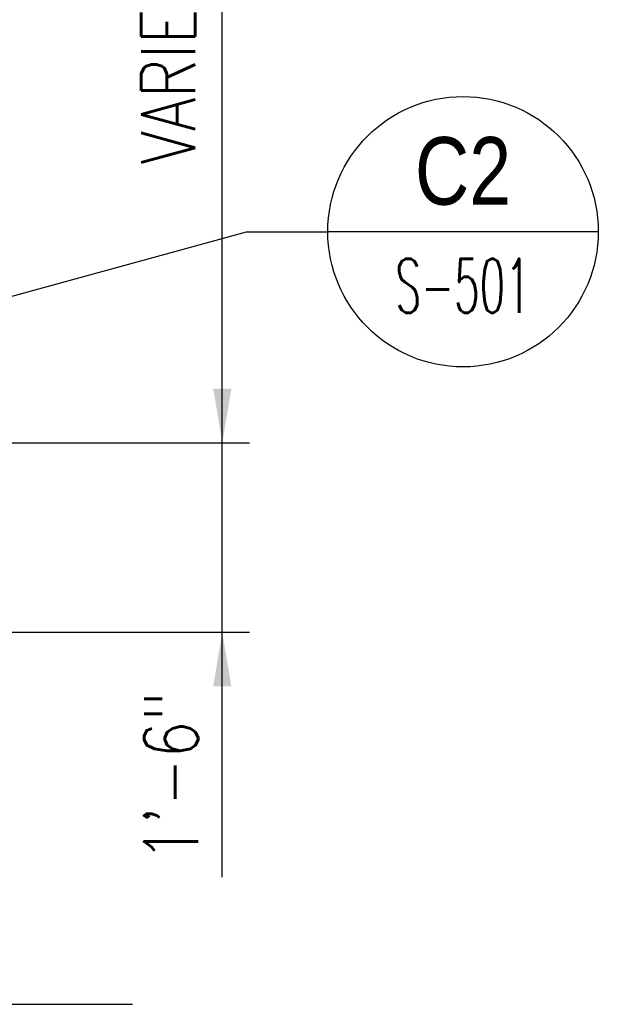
# Model space of a CAD drawing. Header units: inches. Extents: x -9715 to 32893, y -15613 to -1138.
# Tile 211 of 256: x 9301 to 9343, y -5431 to -5358. Entities that reach past the tile are written whole.
import ezdxf
from ezdxf.enums import TextEntityAlignment as Align

# ---------------------------------------------------------------- set-up
doc = ezdxf.new("R2010")
doc.units = ezdxf.units.IN
doc.header["$MEASUREMENT"] = 0
doc.layers.get('0').update_dxf_attribs({"color": 252})
doc.layers.add('S-ANNO-DIMS', color=2, linetype='Continuous')
doc.layers.add('S-ANNO-TEXT', color=2, linetype='Continuous')
doc.styles.add('125', font='romans.shx', dxfattribs={"width": 0.8, "height": 2})
doc.styles.add('ROMANS', font='ROMANS.shx', dxfattribs={"width": 0.8})
doc.styles.add('TITTEXTL', font='swiss.ttf', dxfattribs={"width": 0.8})

# ---------------------------------------------------------------- blocks, each defined once
blk = doc.blocks.new('Anno_Section_A2')
at = {"color": 0, "linetype": 'ByBlock', "lineweight": -2}
blk.add_line((2.5, 0), (-2.5, 0), dxfattribs=at)
blk.add_circle((0, 0), 2.5, dxfattribs=at)
at = {"color": 0, "linetype": 'ByBlock', "lineweight": -2, "style": 'ROMANS', "width": 0.8}
blk.add_attdef('NUMBER', text='', height=1, dxfattribs=at).set_placement((0, 0.5), align=Align.CENTER)
blk.add_attdef('SHEET', text='', height=0.75, dxfattribs=at).set_placement((0, -0.5), align=Align.TOP_CENTER)

msp = doc.modelspace()

# ---------------------------------------------------------------- linework, layer by layer
at = {"layer": 'S-ANNO-DIMS'}
for p, q in [((9315.52897, -5421.69079), (9315.52897, -5328.55326)), ((9274.81143, -5389.55326), (9317.52897, -5389.55326)), ((9277.52897, -5389.55326), (9313.52897, -5389.55326)), ((9277.52897, -5403.55326), (9317.52897, -5403.55326))]:
    msp.add_line(p, q, dxfattribs=at)
for points in [[(9316.19564, -5385.55326), (9314.8623, -5385.55326), (9315.52897, -5389.55326)], [(9316.19564, -5407.55326), (9314.8623, -5407.55326), (9315.52897, -5403.55326)]]:
    msp.add_solid(points, dxfattribs=at)
at = {"layer": 'S-ANNO-TEXT'}
for p, q in [((9285.20949, -5382.73802), (9317.32903, -5373.92947)), ((9317.32903, -5373.92947), (9323.32903, -5373.92947)), ((9273.52897, -5431.08571), (9308.89827, -5431.08571))]:
    msp.add_line(p, q, dxfattribs=at)

# ---------------------------------------------------------------- block references
ref = msp.add_blockref('Anno_Section_A2', (9333.32903, -5373.92947), dxfattribs=dict(at, xscale=3.999999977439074, yscale=3.999999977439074, zscale=3.999999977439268))
ref.add_attrib('NUMBER', 'C2', dxfattribs={"layer": '0', "color": 0, "linetype": 'ByBlock', "lineweight": -2, "height": 5, "style": 'TITTEXTL', "width": 0.796875}).set_placement((9333.32903, -5371.92947, 83.33333), align=Align.CENTER)
ref.add_attrib('SHEET', 'S-501', dxfattribs={"layer": '0', "color": 0, "linetype": 'ByBlock', "lineweight": -2, "height": 4, "style": 'ROMANS', "width": 0.55}).set_placement((9333.32903, -5375.92947, 83.33333), align=Align.TOP_CENTER)

# ---------------------------------------------------------------- texts
at = {"layer": 'S-ANNO-DIMS', "style": '125', "width": 0.8}
for s, p in [('VARIES', (9313.52897, -5368.95802)), ('1\'-6"', (9313.74648, -5420.55705))]:
    msp.add_text(s, height=4, rotation=90, dxfattribs=at).set_placement(p)

doc.saveas('drawing.dxf')
